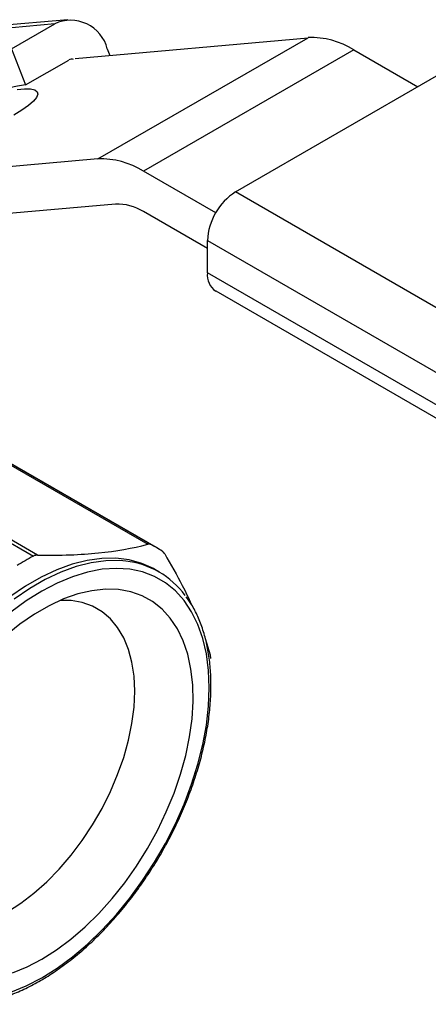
# Model space of a CAD drawing. Header units: inches. Extents: x 0.5 to 21.5, y 0.5 to 16.5.
# Tile 12 of 13: x 18.3 to 19.1, y 12.7 to 14.7. Entities that reach past the tile are written whole.
import ezdxf

# ---------------------------------------------------------------- set-up
doc = ezdxf.new("R2010")
doc.units = ezdxf.units.IN
doc.header["$LTSCALE"] = 2
doc.header["$MEASUREMENT"] = 0

msp = doc.modelspace()

# ---------------------------------------------------------------- linework, layer by layer
for p, q in [((18.3325, 14.6765), (18.0268, 14.6491)), ((18.3585, 14.6848), (18.0382, 14.6562)), ((18.2466, 14.6269), (18.3325, 14.6765)), ((18.3732, 14.6078), (18.8357, 14.6491)), ((18.4182, 14.4081), (18.8357, 14.6491)), ((18.2466, 14.6269), (18.2744, 14.5551)), ((18.4369, 14.627), (18.4419, 14.6139)), ((18.9262, 14.6249), (18.5086, 14.3838)), ((18.9262, 14.6249), (19.0534, 14.5515)), ((18.2744, 14.5551), (18.3603, 14.6047)), ((18.6915, 14.3425), (19.0952, 14.5756)), ((18.4182, 14.4081), (17.9556, 14.3667)), ((18.6521, 14.301), (18.5086, 14.3838)), ((19.6923, 13.7648), (18.6915, 14.3425)), ((18.453, 14.3184), (17.9866, 14.2767)), ((18.6358, 14.23), (18.5086, 14.3035)), ((18.6358, 14.2461), (19.6367, 13.6684)), ((18.6358, 14.1818), (18.6358, 14.2461)), ((19.6367, 13.6041), (18.6358, 14.1818)), ((18.6522, 14.1458), (19.653, 13.568)), ((18.1097, 13.8779), (18.5172, 13.6427)), ((18.523, 13.642), (18.1165, 13.8767)), ((18.5347, 13.6359), (18.1282, 13.8705)), ((17.8836, 13.8536), (18.29, 13.619)), ((18.2983, 13.621), (17.8908, 13.8562)), ((18.5394, 13.5877), (18.5311, 13.5925)), ((18.6314, 13.4553), (18.6414, 13.4228))]:
    msp.add_line(p, q)
at = {"flags": 128}
for points in [[(18.2576, 14.5463), (18.2726, 14.5477), (18.2845, 14.5474), (18.293, 14.5454), (18.2979, 14.5418), (18.2991, 14.5368), (18.2965, 14.5303), (18.2903, 14.5227), (18.2805, 14.5142), (18.2674, 14.5048), (18.2515, 14.495)], [(18.5311, 13.5925), (18.5283, 13.5941), (18.5052, 13.6046), (18.4802, 13.6115), (18.4537, 13.6148), (18.4258, 13.6145), (18.3968, 13.6105), (18.3669, 13.6029), (18.3364, 13.5918), (18.3055, 13.5772), (18.2744, 13.5593), (18.2435, 13.5382)], [(18.4736, 13.609), (18.462, 13.61), (18.4342, 13.6096), (18.4051, 13.6057), (18.3753, 13.5981), (18.3447, 13.587), (18.3138, 13.5724), (18.2828, 13.5545), (18.2519, 13.5333)], [(18.3066, 12.781), (18.3373, 12.8004), (18.3678, 12.8229), (18.3977, 12.8483), (18.4268, 12.8764), (18.4549, 12.9069), (18.4818, 12.9397), (18.5071, 12.9744), (18.5308, 13.0107), (18.5525, 13.0483), (18.5721, 13.0869), (18.5895, 13.1262), (18.6044, 13.1659), (18.6169, 13.2055), (18.6266, 13.2448), (18.6337, 13.2834), (18.6379, 13.321), (18.6393, 13.3572), (18.6379, 13.3919), (18.6337, 13.4246), (18.6266, 13.455), (18.6169, 13.483), (18.6044, 13.5083), (18.5895, 13.5307), (18.5721, 13.55), (18.5525, 13.5659), (18.5308, 13.5785), (18.5071, 13.5875), (18.4818, 13.5929), (18.4549, 13.5947), (18.4268, 13.5928), (18.3977, 13.5872), (18.3678, 13.5781), (18.3373, 13.5654), (18.3066, 13.5494), (18.2759, 13.53), (18.2455, 13.5075)], [(18.3066, 12.818), (18.3357, 12.8364), (18.3644, 12.8578), (18.3926, 12.8821), (18.42, 12.9091), (18.4464, 12.9384), (18.4714, 12.9699), (18.4949, 13.0032), (18.5167, 13.038), (18.5364, 13.074), (18.5541, 13.1108), (18.5694, 13.1482), (18.5823, 13.1857), (18.5926, 13.223), (18.6002, 13.2598), (18.6051, 13.2956), (18.6072, 13.3303), (18.6065, 13.3635), (18.603, 13.3947), (18.5967, 13.4239), (18.5878, 13.4506), (18.5762, 13.4747), (18.562, 13.4958), (18.5455, 13.5139), (18.5268, 13.5287), (18.506, 13.5402), (18.4834, 13.5481), (18.4591, 13.5525), (18.4333, 13.5532), (18.4064, 13.5503), (18.3786, 13.5438), (18.3501, 13.5338), (18.3212, 13.5204), (18.2921, 13.5036), (18.2632, 13.4837), (18.2347, 13.4608)], [(18.2384, 12.9125), (18.2649, 12.9294), (18.291, 12.9493), (18.3166, 12.9719), (18.3413, 12.9972), (18.3649, 13.0247), (18.3871, 13.0541), (18.4077, 13.0852), (18.4264, 13.1177), (18.443, 13.151), (18.4574, 13.185), (18.4695, 13.2192), (18.479, 13.2532), (18.4858, 13.2867), (18.4899, 13.3192), (18.4913, 13.3506), (18.4899, 13.3803), (18.4858, 13.4081), (18.479, 13.4337), (18.4695, 13.4567), (18.4574, 13.477), (18.443, 13.4943), (18.4264, 13.5085), (18.4077, 13.5193), (18.3871, 13.5266), (18.3649, 13.5305), (18.343, 13.5308)], [(18.2489, 12.7911), (18.2776, 12.8029), (18.3066, 12.818)], [(18.2455, 12.7523), (18.2759, 12.765), (18.3066, 12.781)]]:
    msp.add_lwpolyline(points, dxfattribs=at)
for centre, radius, start, end in [((18.3643, 14.6089), 0.0747, 14.0017, 115.2508), ((18.8422, 14.4923), 0.157, 57.6507, 92.3578), ((18.3666, 14.594), 0.0125, 74.0493, 120.3833), ((18.3574, 13.9899), 0.5713, 98.3551, 124.0563), ((18.4246, 14.2512), 0.157, 57.6507, 92.3578), ((18.7567, 14.2406), 0.121, 122.6055, 177.3945), ((18.4569, 14.2218), 0.0966, 57.6507, 92.3578), ((18.6733, 14.177), 0.0378, 172.7442, 235.9436), ((18.4476, 13.4851), 0.1741, 55.6475, 64.3417), ((18.5195, 13.1842), 0.4916, 117.822, 122.1726), ((18.4557, 13.4427), 0.1673, 35.8468, 83.8727)]:
    msp.add_arc(centre, radius, start, end)
for points, knots in [([(18.2983, 13.621), (18.3446, 13.6203), (18.3836, 13.6218), (18.4546, 13.6288), (18.4864, 13.6344), (18.5172, 13.6427)], [0, 0, 0, 0, 0.5, 0.5, 1, 1, 1, 1]), ([(18.5508, 13.6233), (18.5631, 13.6021), (18.5834, 13.5675), (18.598, 13.5358), (18.6037, 13.5235)], [0, 0, 0, 0, 0.611191, 1, 1, 1, 1]), ([(18.6428, 13.3621), (18.6427, 13.368), (18.6425, 13.3853), (18.6402, 13.4127), (18.635, 13.4436), (18.6273, 13.4725), (18.617, 13.4991), (18.6058, 13.5212), (18.597, 13.5333), (18.5934, 13.5383)], [0, 0, 0, 0, 0.084631, 0.245267, 0.405974, 0.566582, 0.726927, 0.886797, 1, 1, 1, 1]), ([(18.128, 12.7301), (18.1344, 12.7295), (18.1495, 12.7281), (18.1744, 12.7296), (18.2023, 12.7342), (18.2311, 12.742), (18.2603, 12.753), (18.2898, 12.7672), (18.3193, 12.7842), (18.3486, 12.8042), (18.3776, 12.8268), (18.406, 12.8519), (18.4336, 12.8793), (18.4601, 12.9088), (18.4855, 12.9403), (18.5095, 12.9734), (18.532, 13.0079), (18.5528, 13.0436), (18.5717, 13.0803), (18.5887, 13.1176), (18.6035, 13.1552), (18.6161, 13.193), (18.6264, 13.2306), (18.6343, 13.2678), (18.6397, 13.3043), (18.6424, 13.3358), (18.6427, 13.3546), (18.6428, 13.3621)], [0, 0, 0, 0, 0.030268, 0.070767, 0.111476, 0.152359, 0.193361, 0.234434, 0.275539, 0.316646, 0.357741, 0.398818, 0.439876, 0.480916, 0.521941, 0.562955, 0.603962, 0.644966, 0.685971, 0.72698, 0.767998, 0.809028, 0.850076, 0.891145, 0.932239, 0.97336, 1, 1, 1, 1])]:
    msp.add_open_spline(points, degree=3, knots=knots)
for points in [[(18.523, 13.642), (18.5211, 13.643), (18.5191, 13.6432), (18.5172, 13.6427)], [(18.2983, 13.621), (18.2954, 13.621), (18.2927, 13.6204), (18.29, 13.619)], [(18.5508, 13.6233), (18.5493, 13.6258), (18.5477, 13.6276), (18.5459, 13.6288)], [(18.6424, 13.4155), (18.6423, 13.4185), (18.6419, 13.4209), (18.6414, 13.4228)]]:
    msp.add_open_spline(points, degree=3)

doc.saveas('drawing.dxf')
